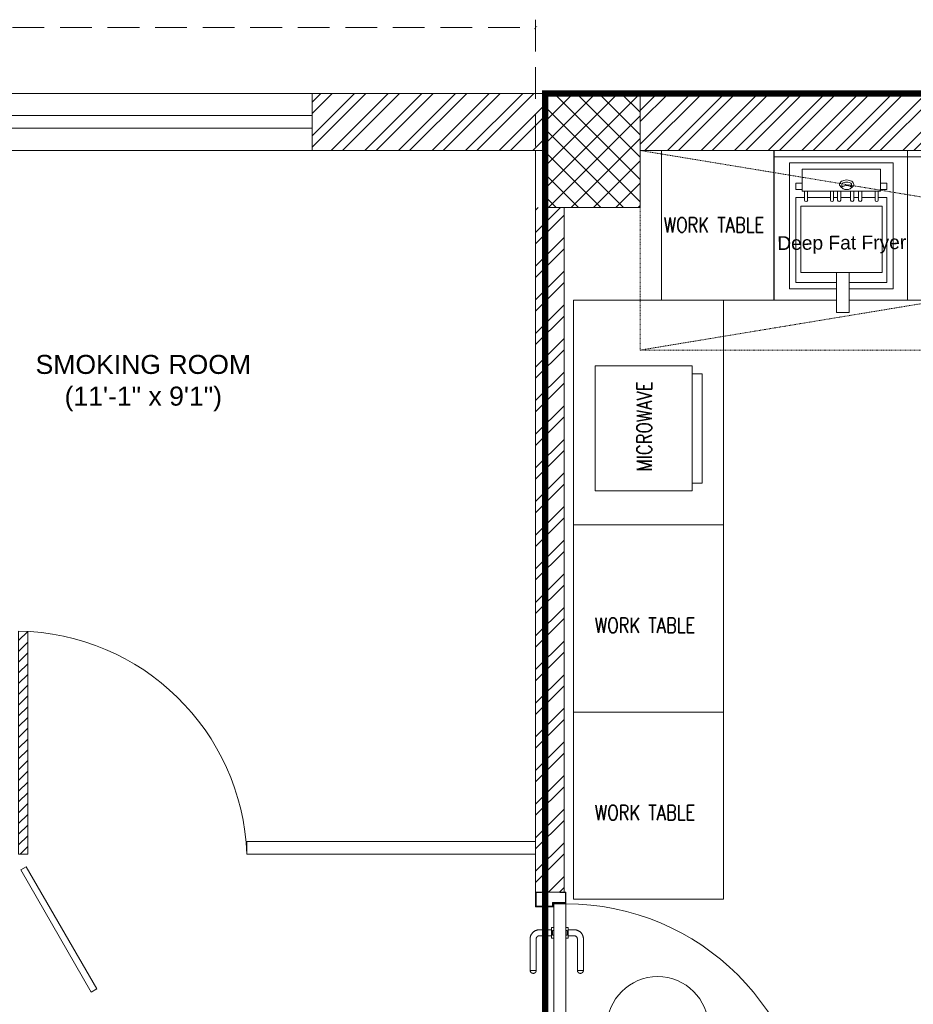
# Model space of a CAD drawing. Header units: inches. Extents: x 105152 to 158499, y 12149 to 30915.
# Tile 49 of 256: x 123697 to 123837, y 21459 to 21614. Entities that reach past the tile are written whole.
import ezdxf

# ---------------------------------------------------------------- set-up
doc = ezdxf.new("R2010")
doc.units = ezdxf.units.IN
doc.header["$MEASUREMENT"] = 0
doc.header["$PDMODE"] = 34
doc.linetypes.add('HIDDEN', pattern=[0.375, 0.25, -0.125])
for name, color, linetype, lineweight in [('AR - PLAN', 251, 'Continuous', 5), ('DRAINAGE ', 7, 'Continuous', 9), ('EQUIP DIM', 5, 'Continuous', 0), ('EQUIPMENT', 7, 'Continuous', 25), ('FLOOR RAISE', 4, 'Continuous', 5), ('K-Equipment', 41, 'Continuous', 0), ('KIT TEXT.', 5, 'Continuous', 5), ('PD_BRICK WALL_115', 134, 'Continuous', 30), ('PD_COLUMN', 2, 'Continuous', 60), ('PD_DOOR', 42, 'Continuous', 25), ('PD_FURNITURE_LOOSE', 20, 'Continuous', 18), ('PD_HATCH', 45, 'Continuous', 9), ('PD_WINDOW', 140, 'Continuous', 25)]:
    doc.layers.add(name, color=color, linetype=linetype, lineweight=lineweight)
for name, color, linetype in [('KIT EQUIPMENT', 7, 'Continuous'), ('PD_025_TEXT', 61, 'Continuous'), ('PD_DIMENSION', 101, 'Continuous')]:
    doc.layers.add(name, color=color, linetype=linetype)
doc.styles.add('ISO', font='isocp.shx', dxfattribs={"height": 250})
doc.styles.get("Standard").update_dxf_attribs({"font": 'arial.ttf', "height": 6})
doc.styles.add('style1', font='arial.ttf', dxfattribs={"height": 500})
doc.dimstyles.new('ISO-10', dxfattribs={"dimtxt": 6, "dimasz": 0.5, "dimexe": 1.25, "dimexo": 0.625, "dimtad": 1, "dimtoh": 1, "dimdec": 1, "dimlunit": 4, "dimtxsty": 'Standard', "dimblk": 'ARCHTICK', "dimcen": 2.5, "dimclrt": 3, "dimadec": 0, "dimazin": 0, "dimtfac": 1, "dimtdec": 1, "dimtmove": 1, "dimatfit": 3, "dimfxl": 1, "dimarcsym": 0})

# ---------------------------------------------------------------- blocks, each defined once
blk = doc.blocks.new('door 1')
at = {"layer": 'PD_DOOR', "color": 251, "lineweight": 5}
for p, q in [((159755.9, 15337.6), (159695.9, 15337.6)), ((159695.9, 15337.6), (159695.9, 15312.6)), ((159695.9, 15312.6), (159695.9, 15337.6)), ((159695.9, 15337.6), (159755.9, 15337.6)), ((159695.9, 15212.6), (159695.9, 15337.6)), ((159755.9, 15265.6), (159755.9, 15337.6)), ((159755.9, 15337.6), (159755.9, 15265.6)), ((160472.9, 15356.5), (160472.9, 15360.1)), ((160472.9, 15360.1), (160472.9, 15356.5)), ((160602.9, 15360.1), (160472.9, 15360.1)), ((160472.9, 15360.1), (160472.9, 15359.7)), ((160472.9, 15335.1), (160472.9, 15360.1)), ((160472.9, 15359.7), (160472.9, 15335.6)), ((160472.9, 15335.1), (160472.9, 15338.8)), ((160472.9, 15338.8), (160472.9, 15335.1)), ((160795.9, 15337.6), (160735.9, 15337.6)), ((160735.9, 15337.6), (160735.9, 15265.6)), ((160735.9, 15265.6), (160735.9, 15337.6)), ((160735.9, 15337.6), (160795.9, 15337.6)), ((160795.9, 15312.6), (160795.9, 15337.6)), ((160795.9, 15337.6), (160795.9, 15312.6)), ((160795.9, 15337.6), (160795.9, 15212.6)), ((159695.9, 15312.6), (159697.9, 15312.6)), ((159697.9, 15312.6), (159695.9, 15312.6)), ((159697.9, 15312.6), (159697.9, 15335.6)), ((159697.9, 15335.6), (159753.9, 15335.6)), ((159753.9, 15335.6), (159697.9, 15335.6)), ((159697.9, 15335.6), (159697.9, 15312.6)), ((159753.9, 15335.6), (159753.9, 15267.6)), ((159753.9, 15267.6), (159753.9, 15335.6)), ((160472.9, 15335.6), (160472.9, 15335.1)), ((160472.9, 15335.1), (160602.9, 15335.1)), ((160615.4, 15322.6), (160615.4, 15272.6)), ((160640.4, 15272.6), (160640.4, 15322.6)), ((160737.9, 15267.6), (160737.9, 15335.6)), ((160737.9, 15335.6), (160793.9, 15335.6)), ((160793.9, 15335.6), (160737.9, 15335.6)), ((160737.9, 15335.6), (160737.9, 15267.6)), ((160793.9, 15335.6), (160793.9, 15312.6)), ((160793.9, 15312.6), (160793.9, 15335.6)), ((160793.9, 15312.6), (160795.9, 15312.6)), ((160795.9, 15312.6), (160793.9, 15312.6)), ((159753.9, 15267.6), (159738.9, 15267.6)), ((159738.9, 15267.6), (159738.9, 15214.6)), ((159738.9, 15214.6), (159738.9, 15267.6)), ((159738.9, 15267.6), (159753.9, 15267.6)), ((159740.9, 15212.6), (159740.9, 15265.6)), ((159740.9, 15265.6), (159755.9, 15265.6)), ((159755.9, 15265.6), (159740.9, 15265.6)), ((159740.9, 15265.6), (159740.9, 15212.6)), ((160747.9, 15262.6), (159743.9, 15262.6)), ((159743.9, 15262.6), (159743.9, 15212.6)), ((160747.9, 15262.6), (159743.9, 15262.6)), ((159743.9, 15262.6), (159743.9, 15212.6)), ((160605.4, 15272.6), (160605.4, 15262.6)), ((160622.1, 15272.6), (160605.4, 15272.6)), ((160605.4, 15272.6), (160622.1, 15272.6)), ((160650.4, 15262.6), (160605.4, 15262.6)), ((160605.4, 15262.6), (160650.4, 15262.6)), ((160640.4, 15272.6), (160615.4, 15272.6)), ((160615.4, 15272.6), (160621.7, 15272.6)), ((160617.9, 15267.6), (160617.9, 15262.6)), ((160637.9, 15267.6), (160617.9, 15267.6)), ((160617.9, 15267.6), (160637.9, 15267.6)), ((160637.9, 15262.6), (160617.9, 15262.6)), ((160617.9, 15262.6), (160637.9, 15262.6)), ((160621.7, 15272.6), (160624.7, 15272.6)), ((160624.7, 15272.6), (160627.9, 15272.6)), ((160627.9, 15272.6), (160631.2, 15272.6)), ((160627.9, 15272.6), (160650.4, 15272.6)), ((160631.2, 15272.6), (160634.2, 15272.6)), ((160650.4, 15272.6), (160633.8, 15272.6)), ((160634.2, 15272.6), (160640.4, 15272.6)), ((160637.9, 15262.6), (160637.9, 15267.6)), ((160650.4, 15262.6), (160650.4, 15272.6)), ((160735.9, 15265.6), (160750.9, 15265.6)), ((160750.9, 15265.6), (160735.9, 15265.6)), ((160752.9, 15267.6), (160737.9, 15267.6)), ((160737.9, 15267.6), (160752.9, 15267.6)), ((160747.9, 15212.6), (160747.9, 15262.6)), ((160747.9, 15262.6), (160747.9, 15212.6)), ((160750.9, 15265.6), (160750.9, 15212.6)), ((160750.9, 15212.6), (160750.9, 15265.6)), ((160752.9, 15214.6), (160752.9, 15267.6)), ((160752.9, 15267.6), (160752.9, 15214.6)), ((159697.9, 15237.6), (159695.9, 15237.6)), ((159695.9, 15237.6), (159695.9, 15212.6)), ((159695.9, 15212.6), (159695.9, 15237.6)), ((159695.9, 15237.6), (159697.9, 15237.6)), ((159697.9, 15214.6), (159697.9, 15237.6)), ((159697.9, 15237.6), (159697.9, 15214.6)), ((159738.9, 15214.6), (159697.9, 15214.6)), ((159697.9, 15214.6), (159738.9, 15214.6)), ((160793.9, 15214.6), (160752.9, 15214.6)), ((160752.9, 15214.6), (160793.9, 15214.6)), ((160795.9, 15237.6), (160793.9, 15237.6)), ((160793.9, 15237.6), (160793.9, 15214.6)), ((160793.9, 15214.6), (160793.9, 15237.6)), ((160793.9, 15237.6), (160795.9, 15237.6)), ((160795.9, 15212.6), (160795.9, 15237.6)), ((160795.9, 15237.6), (160795.9, 15212.6)), ((159695.9, 15212.6), (159740.9, 15212.6)), ((159740.9, 15212.6), (159695.9, 15212.6)), ((159695.9, 15212.6), (159743.9, 15212.6)), ((159743.9, 15212.6), (159695.9, 15212.6)), ((159793.9, 15212.6), (159743.9, 15212.6)), ((159743.9, 15212.6), (159743.9, 14208.6)), ((159743.9, 15212.6), (160747.9, 15212.6)), ((159743.9, 15212.6), (159793.9, 15212.6)), ((159743.9, 15212.6), (159793.9, 15212.6)), ((159793.9, 15212.6), (159743.9, 15212.6)), ((159793.9, 14208.6), (159793.9, 15212.6)), ((159793.9, 15212.6), (160747.9, 15212.6)), ((159793.9, 15212.6), (160747.9, 15212.6)), ((160747.9, 15212.6), (159793.9, 15212.6)), ((160605.4, 15212.6), (160605.4, 15202.6)), ((160605.4, 15212.6), (160650.4, 15212.6)), ((160639.2, 15212.6), (160605.4, 15212.6)), ((160605.4, 15202.6), (160650.4, 15202.6)), ((160650.4, 15202.6), (160605.4, 15202.6)), ((160615.4, 15202.6), (160615.4, 15177.6)), ((160615.4, 15202.6), (160640.4, 15202.6)), ((160640.4, 15202.6), (160615.4, 15202.6)), ((160617.9, 15212.6), (160617.9, 15207.6)), ((160617.9, 15212.6), (160637.9, 15212.6)), ((160618.3, 15212.6), (160617.9, 15212.6)), ((160617.9, 15207.6), (160637.9, 15207.6)), ((160637.9, 15207.6), (160617.9, 15207.6)), ((160637.9, 15212.6), (160618.3, 15212.6)), ((160637.9, 15207.6), (160637.9, 15212.6)), ((160650.4, 15212.6), (160639.2, 15212.6)), ((160640.4, 15177.6), (160640.4, 15202.6)), ((160650.4, 15202.6), (160650.4, 15212.6)), ((160747.9, 15212.6), (160795.9, 15212.6)), ((160795.9, 15212.6), (160747.9, 15212.6)), ((160750.9, 15212.6), (160795.9, 15212.6)), ((160795.9, 15212.6), (160750.9, 15212.6)), ((160472.9, 15165.1), (160472.9, 15161.5)), ((160472.9, 15161.5), (160472.9, 15165.1)), ((160602.9, 15165.1), (160472.9, 15165.1)), ((160472.9, 15165.1), (160472.9, 15164.7)), ((160472.9, 15140.1), (160472.9, 15165.1)), ((160472.9, 15164.7), (160472.9, 15140.6)), ((160472.9, 15143.8), (160472.9, 15140.1)), ((160472.9, 15140.1), (160472.9, 15143.8)), ((160472.9, 15140.6), (160472.9, 15140.1)), ((160472.9, 15140.1), (160602.9, 15140.1)), ((159743.9, 14208.6), (159793.9, 14208.6))]:
    blk.add_line(p, q, dxfattribs=at)
at = {"layer": 'PD_DOOR', "color": 251, "lineweight": 5, "flags": 128}
for points in [[(160460.4, 15347.6), (160460.5, 15348.1), (160460.5, 15348.6), (160460.5, 15349.1), (160460.6, 15349.6), (160460.7, 15350.1), (160460.8, 15350.6), (160460.9, 15351.1), (160461.1, 15351.6), (160461.2, 15352), (160461.4, 15352.5), (160461.6, 15353), (160461.9, 15353.4), (160462.1, 15353.9), (160462.4, 15354.3), (160462.6, 15354.7), (160462.9, 15355.1), (160463.2, 15355.5), (160463.5, 15355.9), (160463.9, 15356.3), (160464.2, 15356.6), (160464.6, 15357), (160465, 15357.3), (160465.4, 15357.6), (160465.8, 15357.9), (160466.2, 15358.2), (160466.6, 15358.4), (160467, 15358.7), (160467.5, 15358.9), (160467.9, 15359.1), (160468.4, 15359.3), (160468.9, 15359.5), (160469.4, 15359.6), (160469.8, 15359.8), (160470.3, 15359.9), (160470.8, 15360), (160471.3, 15360), (160471.8, 15360.1), (160472.3, 15360.1), (160472.8, 15360.1), (160472.9, 15360.1)], [(160472.9, 15335.1), (160472.4, 15335.2), (160471.9, 15335.2), (160471.4, 15335.2), (160470.9, 15335.3), (160470.5, 15335.4), (160470, 15335.5), (160469.5, 15335.6), (160469, 15335.8), (160468.5, 15335.9), (160468.1, 15336.1), (160467.6, 15336.3), (160467.2, 15336.6), (160466.7, 15336.8), (160466.3, 15337.1), (160465.9, 15337.3), (160465.5, 15337.6), (160465.1, 15337.9), (160464.7, 15338.2), (160464.3, 15338.6), (160464, 15338.9), (160463.6, 15339.3), (160463.3, 15339.7), (160463, 15340.1), (160462.7, 15340.5), (160462.4, 15340.9), (160462.2, 15341.3), (160461.9, 15341.8), (160461.7, 15342.2), (160461.5, 15342.7), (160461.3, 15343.1), (160461.1, 15343.6), (160461, 15344.1), (160460.8, 15344.5), (160460.7, 15345), (160460.6, 15345.5), (160460.5, 15346), (160460.5, 15346.5), (160460.5, 15347), (160460.4, 15347.5), (160460.4, 15347.6)], [(160640.4, 15322.6), (160640.4, 15324.1), (160640.3, 15325.6), (160640.2, 15327.1), (160640, 15328.6), (160639.7, 15330.1), (160639.4, 15331.6), (160639, 15333), (160638.5, 15334.4), (160638, 15335.9), (160637.5, 15337.2), (160636.9, 15338.6), (160636.2, 15340), (160635.5, 15341.3), (160634.7, 15342.6), (160633.9, 15343.8), (160633, 15345), (160632.1, 15346.2), (160631.1, 15347.4), (160630.1, 15348.5), (160629.1, 15349.5), (160628, 15350.6), (160626.8, 15351.5), (160625.7, 15352.5), (160624.4, 15353.4), (160623.2, 15354.2), (160621.9, 15355), (160620.6, 15355.7), (160619.3, 15356.4), (160617.9, 15357), (160616.5, 15357.6), (160615.1, 15358.1), (160613.7, 15358.6), (160612.2, 15359), (160610.8, 15359.3), (160609.3, 15359.6), (160607.8, 15359.8), (160606.3, 15360), (160604.8, 15360.1), (160603.3, 15360.1), (160602.9, 15360.1)], [(160602.9, 15335.1), (160603.4, 15335.1), (160603.9, 15335.1), (160604.4, 15335.1), (160604.9, 15335), (160605.4, 15334.9), (160605.9, 15334.8), (160606.4, 15334.7), (160606.9, 15334.5), (160607.3, 15334.3), (160607.8, 15334.2), (160608.3, 15334), (160608.7, 15333.7), (160609.2, 15333.5), (160609.6, 15333.2), (160610, 15333), (160610.4, 15332.7), (160610.8, 15332.4), (160611.2, 15332), (160611.6, 15331.7), (160611.9, 15331.4), (160612.2, 15331), (160612.6, 15330.6), (160612.9, 15330.2), (160613.2, 15329.8), (160613.5, 15329.4), (160613.7, 15329), (160614, 15328.5), (160614.2, 15328.1), (160614.4, 15327.6), (160614.6, 15327.2), (160614.8, 15326.7), (160614.9, 15326.2), (160615.1, 15325.7), (160615.2, 15325.3), (160615.3, 15324.8), (160615.3, 15324.3), (160615.4, 15323.8), (160615.4, 15323.3), (160615.4, 15322.8), (160615.4, 15322.6)], [(160602.9, 15140.1), (160604.4, 15140.2), (160605.9, 15140.3), (160607.4, 15140.4), (160608.9, 15140.6), (160610.4, 15140.9), (160611.9, 15141.2), (160613.3, 15141.6), (160614.7, 15142), (160616.2, 15142.5), (160617.5, 15143.1), (160618.9, 15143.7), (160620.3, 15144.4), (160621.6, 15145.1), (160622.9, 15145.9), (160624.1, 15146.7), (160625.3, 15147.6), (160626.5, 15148.5), (160627.7, 15149.5), (160628.8, 15150.5), (160629.8, 15151.5), (160630.9, 15152.6), (160631.8, 15153.8), (160632.8, 15154.9), (160633.7, 15156.1), (160634.5, 15157.4), (160635.3, 15158.7), (160636, 15160), (160636.7, 15161.3), (160637.3, 15162.7), (160637.9, 15164.1), (160638.4, 15165.5), (160638.9, 15166.9), (160639.3, 15168.3), (160639.6, 15169.8), (160639.9, 15171.3), (160640.1, 15172.8), (160640.3, 15174.2), (160640.4, 15175.7), (160640.4, 15177.2), (160640.4, 15177.6)], [(160615.4, 15177.6), (160615.4, 15177.1), (160615.4, 15176.6), (160615.4, 15176.1), (160615.3, 15175.7), (160615.2, 15175.2), (160615.1, 15174.7), (160615, 15174.2), (160614.8, 15173.7), (160614.6, 15173.2), (160614.5, 15172.8), (160614.3, 15172.3), (160614, 15171.9), (160613.8, 15171.4), (160613.5, 15171), (160613.3, 15170.6), (160613, 15170.2), (160612.7, 15169.8), (160612.3, 15169.4), (160612, 15169), (160611.7, 15168.7), (160611.3, 15168.3), (160610.9, 15168), (160610.5, 15167.7), (160610.1, 15167.4), (160609.7, 15167.1), (160609.3, 15166.9), (160608.8, 15166.6), (160608.4, 15166.4), (160607.9, 15166.2), (160607.5, 15166), (160607, 15165.8), (160606.5, 15165.7), (160606, 15165.5), (160605.6, 15165.4), (160605.1, 15165.3), (160604.6, 15165.3), (160604.1, 15165.2), (160603.6, 15165.2), (160603.1, 15165.1), (160602.9, 15165.1)], [(160460.4, 15152.6), (160460.5, 15153.1), (160460.5, 15153.6), (160460.5, 15154.1), (160460.6, 15154.6), (160460.7, 15155.1), (160460.8, 15155.6), (160460.9, 15156.1), (160461.1, 15156.6), (160461.2, 15157), (160461.4, 15157.5), (160461.6, 15158), (160461.9, 15158.4), (160462.1, 15158.9), (160462.4, 15159.3), (160462.6, 15159.7), (160462.9, 15160.1), (160463.2, 15160.5), (160463.5, 15160.9), (160463.9, 15161.3), (160464.2, 15161.6), (160464.6, 15162), (160465, 15162.3), (160465.4, 15162.6), (160465.8, 15162.9), (160466.2, 15163.2), (160466.6, 15163.4), (160467, 15163.7), (160467.5, 15163.9), (160467.9, 15164.1), (160468.4, 15164.3), (160468.9, 15164.5), (160469.4, 15164.6), (160469.8, 15164.8), (160470.3, 15164.9), (160470.8, 15165), (160471.3, 15165), (160471.8, 15165.1), (160472.3, 15165.1), (160472.8, 15165.1), (160472.9, 15165.1)], [(160472.9, 15140.1), (160472.4, 15140.2), (160471.9, 15140.2), (160471.4, 15140.2), (160470.9, 15140.3), (160470.5, 15140.4), (160470, 15140.5), (160469.5, 15140.6), (160469, 15140.8), (160468.5, 15140.9), (160468.1, 15141.1), (160467.6, 15141.3), (160467.2, 15141.6), (160466.7, 15141.8), (160466.3, 15142.1), (160465.9, 15142.3), (160465.5, 15142.6), (160465.1, 15142.9), (160464.7, 15143.2), (160464.3, 15143.6), (160464, 15143.9), (160463.6, 15144.3), (160463.3, 15144.7), (160463, 15145.1), (160462.7, 15145.5), (160462.4, 15145.9), (160462.2, 15146.3), (160461.9, 15146.8), (160461.7, 15147.2), (160461.5, 15147.7), (160461.3, 15148.1), (160461.1, 15148.6), (160461, 15149.1), (160460.8, 15149.5), (160460.7, 15150), (160460.6, 15150.5), (160460.5, 15151), (160460.5, 15151.5), (160460.5, 15152), (160460.4, 15152.5), (160460.4, 15152.6)]]:
    blk.add_lwpolyline(points, dxfattribs=at)
at = {"layer": 'PD_DOOR', "color": 251, "lineweight": 5}
blk.add_arc((159743.9, 15212.6), 1004, 270, 0, dxfattribs=at)
blk = doc.blocks.new('DOOR1')
at = {"color": 251, "xscale": 0.03818181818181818, "yscale": 0.03818181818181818, "zscale": 0.03818181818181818, "rotation": 90}
blk.add_blockref('door 1', (-2370.94, -8406.75), dxfattribs=at)
blk = doc.blocks.new('glassdoor65')
at = {"lineweight": 5, "ltscale": 25}
h = blk.add_hatch(dxfattribs=at)
h.set_pattern_fill('ANSI31', color=251, scale=9.6, angle=180, style=0)
h.set_pattern_definition([(225, (-60563.519, -11827.7423), (0.848528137, -0.848528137), [])])
edge = h.paths.add_edge_path()
edge.add_arc((0, 0), 35.19, 87.6548, 90, ccw=False)
edge.add_line((1.44, 35.16), (1.44, 0))
edge.add_line((1.44, 0), (0, 0))
edge.add_line((0, 0), (0, 35.19))
at = {"color": 251, "lineweight": 5, "ltscale": 25}
for p, q in [((0, 0), (0, 35.19)), ((1.44, 0), (1.44, 35.16)), ((0, 0), (1.44, 0))]:
    blk.add_line(p, q, dxfattribs=at)
blk.add_arc((-0.59, -1.42), 36.62, 2.2238, 89.0791, dxfattribs=at)
blk = doc.blocks.new('SFEGRGG')
at = {"layer": 'K-Equipment', "color": 251, "lineweight": 5, "ltscale": 18}
for p, q in [((1785673.6, 620186.4), (1785673.6, 619586.4)), ((1786208.3, 620186.4), (1785673.6, 620186.4)), ((1786208.3, 620186.4), (1786208.3, 619586.4)), ((1786208.3, 619600.4, 3.7), (1786208.3, 620184.1, -0.7)), ((1785673.6, 620161.4), (1786208.3, 620161.4)), ((1785735.8, 620137.2), (1785735.8, 619631.6)), ((1786151.4, 620137.2), (1785735.8, 620137.2)), ((1786151.4, 619631.6), (1786151.4, 620137.2)), ((1786100.6, 620111.8), (1785786.6, 620111.8)), ((1785786.6, 620023.1), (1785786.6, 620111.8)), ((1786100.6, 620023.1), (1786100.6, 620111.8)), ((1785735.8, 620023.1), (1785735.8, 619631.6)), ((1785786.6, 620055.5), (1785761.2, 620055.5)), ((1785761.2, 620030.1), (1785761.2, 620055.5)), ((1785786.6, 620030.1), (1785761.2, 620030.1)), ((1786100.6, 620023.1), (1785786.6, 620023.1)), ((1785795.8, 620023.1), (1785795.8, 619987.7)), ((1785808.5, 620023.1), (1785808.5, 619987.7)), ((1785899.8, 620023.1), (1785899.8, 619987.7)), ((1785912.5, 620023.1), (1785912.5, 619987.7)), ((1785928.5, 620023.1), (1785928.5, 619987.7)), ((1785941.2, 620023.1), (1785941.2, 619987.7)), ((1785945.8, 620053.5), (1785945.8, 620037.8)), ((1785980.5, 620023.1), (1785980.5, 619987.7)), ((1785983.7, 620053.5), (1785983.7, 620037.9)), ((1785993.2, 620023.1), (1785993.2, 619987.7)), ((1786012.3, 620023.1), (1786012.3, 619987.7)), ((1786025, 620023.1), (1786025, 619987.7)), ((1786078.6, 620023.1), (1786078.6, 619987.7)), ((1786091.3, 620023.1), (1786091.3, 619987.7)), ((1786100.6, 620055.5), (1786126, 620055.5)), ((1786100.6, 620030.1), (1786126, 620030.1)), ((1786126, 620030.1), (1786126, 620055.5)), ((1785761.2, 619997.7), (1785761.2, 619657)), ((1785795.8, 619997.7), (1785761.2, 619997.7)), ((1785808.5, 619997.7), (1785899.8, 619997.7)), ((1785841.2, 619997.7), (1785808.5, 619997.7)), ((1785928.5, 619997.7), (1785912.5, 619997.7)), ((1785980.5, 619997.7), (1785941.2, 619997.7)), ((1786012.3, 619997.7), (1785993.2, 619997.7)), ((1786078.6, 619997.7), (1786025, 619997.7)), ((1786078.6, 619997.7), (1786049.8, 619997.7)), ((1786126, 619997.7), (1786091.3, 619997.7)), ((1786126, 619657), (1786126, 619997.7)), ((1785780.8, 619962.9), (1785780.8, 619697.3)), ((1786106.4, 619962.9), (1785780.8, 619962.9)), ((1786106.4, 619697.3), (1786106.4, 619962.9)), ((1785780.8, 619697.3), (1786106.4, 619697.3)), ((1785923.7, 619697.3), (1785923.7, 619537.2)), ((1785974.7, 619697.3), (1785974.7, 619537.2)), ((1785923.7, 619631.6), (1785735.8, 619631.6)), ((1785923.7, 619657), (1785761.2, 619657)), ((1786126, 619657), (1785974.7, 619657)), ((1786151.4, 619631.6), (1785974.7, 619631.6)), ((1785923.7, 619586.4), (1785673.6, 619586.4)), ((1786208.3, 619586.4), (1785974.7, 619586.4)), ((1785974.7, 619537.2), (1785923.7, 619537.2))]:
    blk.add_line(p, q, dxfattribs=at)
blk.add_lwpolyline([(1785983.7, 620053.5, 0.030969), (1785981.9, 620054.8, 0.076046), (1785974.4, 620058, 0.062923), (1785964.8, 620059.2, 0.062923)], format="xyb", dxfattribs=at)
blk.add_lwpolyline([(1785964.8, 620046, 0.043875), (1785957, 620045.3, 0.057279), (1785951.3, 620043.6, 0.099652), (1785946.6, 620040.4), (1785945.8, 620037.9, 0.194717), (1785946.9, 620035.2, 0.099652), (1785951.3, 620032.1, 0.057279), (1785957, 620030.5, 0.043875), (1785964.8, 620029.8, 0.043875), (1785972.5, 620030.5, 0.057279), (1785978.2, 620032.1, 0.099652), (1785982.6, 620035.2, 0.194717), (1785983.7, 620037.9, 0.194717), (1785982.6, 620040.5, 0.099652), (1785978.2, 620043.6, 0.057279), (1785972.5, 620045.3, 0.043875)], format="xyb", close=True, dxfattribs=at)
for centre, radius, start, end in [((1785955.7, 620044.9), 21.2, 121.6815, 146.1323), ((1785961.2, 620036), 31.7, 104.3399, 121.6815), ((1785961.7, 620032.1), 26.7, 104.402, 121.7971), ((1785964.8, 620021.9), 46.2, 90, 104.3399), ((1785964.8, 620020.3), 38.9, 90, 104.402), ((1785964.8, 620021.9), 46.2, 75.6601, 90), ((1785968.3, 620036), 31.7, 58.3185, 75.6601), ((1785973.8, 620044.9), 21.2, 33.8677, 58.3185), ((1785947.4, 620050.5), 11.2, 146.1323, 180), ((1785947.4, 620050.5), 11.2, 180, 213.8677), ((1785955.7, 620056), 21.2, 213.8677, 238.3185), ((1785961.2, 620064.9), 31.7, 238.3185, 241.1049), ((1785957.7, 620038.5), 19.1, 121.7971, 128.4438), ((1785968.3, 620064.9), 31.7, 298.8951, 301.6815), ((1785973.1, 620057.2), 22.6, 301.6815, 326.1323), ((1785982.1, 620050.5), 11.2, 360, 33.8677), ((1785984.4, 620049.6), 8.99, 326.1323, 5.3453), ((1785802.2, 619987.7), 6.35, 180, 360), ((1785906.2, 619987.7), 6.35, 180, 360), ((1785934.9, 619987.7), 6.35, 180, 360), ((1785986.9, 619987.7), 6.35, 180, 360), ((1786018.7, 619987.7), 6.35, 180, 360), ((1786085, 619987.7), 6.35, 180, 360)]:
    blk.add_arc(centre, radius, start, end, dxfattribs=at)
blk = doc.blocks.new('A$C6E471120')
at = {"layer": 'KIT EQUIPMENT', "color": 251, "linetype": 'HIDDEN', "lineweight": 5, "ltscale": 0.025}
for p, q in [((0, -800), (-4838.7, 0)), ((-4838.7, -800), (0, 0))]:
    blk.add_line(p, q, dxfattribs=at)
blk.add_lwpolyline([(0, -800), (-4838.7, -800), (-4838.7, 0), (0, 0)], close=True, dxfattribs=at)
at = {"layer": 'KIT EQUIPMENT', "color": 251, "lineweight": 5}
for points in [[(-4302.6, -600), (-4302.6, 0), (-4753.7, 0), (-4753.7, -600)], [(-4505.4, -1499.8), (-5105.4, -1499.8), (-5105.4, -600), (-4505.4, -600)], [(-5019, -1363.5), (-4631.1, -1363.5), (-4631.1, -863.5), (-5019, -863.5)], [(-4631.1, -894.4), (-4591, -894.4), (-4591, -1332.6), (-4631.1, -1332.6)], [(-4505.4, -2250.1), (-4505.4, -1499.8), (-5105.4, -1499.8), (-5105.4, -2250.1)], [(-4505.4, -3000.4), (-4505.4, -2250.1), (-5105.4, -2250.1), (-5105.5, -3000.4)]]:
    blk.add_lwpolyline(points, close=True, dxfattribs=at)
at = {"layer": 'EQUIPMENT', "color": 251}
for p in [(-1789976.3, -620186.4), (-1789441.7, -620186.4)]:
    blk.add_blockref('SFEGRGG', p, dxfattribs=at)
at = {"layer": 'EQUIP DIM', "color": 251, "insert": (-3751, -339.6, 23.4), "char_height": 45, "width": 582.323, "attachment_point": 3, "rotation": 0.4333}
blk.add_mtext('\\pxqc;{\\H1.22222x;\\C256; Deep Fat Fryer }', dxfattribs=at)
at = {"layer": 'KIT TEXT.', "color": 251, "char_height": 60.175, "width": 1050.284, "attachment_point": 7, "style": 'ISO'}
for insert in [(-5067.8, -328.1, 488.6), (-5344.1, -1932.6, 488.6), (-5344.1, -2682.9, 488.6)]:
    blk.add_mtext('\\pxqc;{\\Fromans|c0;\\W0.8;WORK TABLE}', dxfattribs=dict(at, insert=insert))
at = {"layer": 'KIT TEXT.', "color": 251, "insert": (-4792.7, -1418.7, 488.6), "char_height": 60.175, "width": 625.295, "attachment_point": 7, "rotation": 90, "style": 'ISO'}
blk.add_mtext('\\pxqc;{\\Fromans|c0;\\W0.8;MICROWAVE}', dxfattribs=at)
blk = doc.blocks.new('_ArchTick')
at = {"color": 0, "linetype": 'ByBlock', "const_width": 0.15}
blk.add_lwpolyline([(-0.5, -0.5), (0.5, 0.5)], dxfattribs=at)
blk = doc.blocks.new('*D643')
at = {"layer": 'Defpoints', "color": 0}
for p in [(-747, 10.38), (-1107, -9), (-747, -9)]:
    blk.add_point(p, dxfattribs=at)
at = {"layer": 'PD_DIMENSION', "color": 0, "linetype": 'HIDDEN', "lineweight": -2, "ltscale": 20}
for p, q in [((-1107, -8.37), (-1107, 11.63)), ((-747, -8.37), (-747, 11.63)), ((-1107, 10.38), (-747, 10.38))]:
    blk.add_line(p, q, dxfattribs=at)
at = {"layer": 'PD_DIMENSION', "color": 0, "lineweight": -2, "xscale": 0.5, "yscale": 0.5, "zscale": 0.5, "rotation": 180}
blk.add_blockref('_ArchTick', (-1107, 10.38), dxfattribs=at)
at = {"layer": 'PD_DIMENSION', "color": 0, "lineweight": -2, "xscale": 0.5, "yscale": 0.5, "zscale": 0.5}
blk.add_blockref('_ArchTick', (-747, 10.38), dxfattribs=at)
at = {"layer": 'PD_DIMENSION', "color": 3, "lineweight": 5, "insert": (-927, 14.07), "char_height": 6, "attachment_point": 5}
blk.add_mtext("30'", dxfattribs=at)
blk = doc.blocks.new('DRAINAGE')
at = {"layer": 'FLOOR RAISE', "const_width": 1}
blk.add_lwpolyline([(279.77, 645.09), (1025.27, 645.09), (1025.27, 488.59), (1007.27, 488.59), (1007.27, 485.59), (731.27, 485.59), (731.27, 383.59), (642.77, 383.59), (494.27, 383.59), (494.27, 317.09), (278.27, 317.09), (278.27, 335.09), (279.77, 335.09), (279.77, 645.09)], dxfattribs=at)
blk = doc.blocks.new('FIRST FLOOR PLAN 0')
at = {"layer": 'PD_HATCH', "lineweight": 5}
h = blk.add_hatch(dxfattribs=at)
h.set_pattern_fill('ANSI32', color=251, scale=10)
h.set_pattern_definition([(45, (-1110.15, -834.2493), (-2.65165, 2.65165), []), (45, (-1108.3824, -834.2493), (-2.65165, 2.65165), [])])
h.paths.add_polyline_path([(-1107, -791.5), (-1116, -791.5), (-1116, -873), (-1107, -873)])
h.paths.add_polyline_path([(-745.5, -939), (-915, -939), (-915, -948), (-745.5, -948)])
h.paths.add_polyline_path([(-561, -939), (-730.5, -939), (-730.5, -948), (-561, -948)])
h.paths.add_polyline_path([(-1107, -75), (-1116, -75), (-1116, -156.5), (-1107, -156.5)])
h.paths.add_polyline_path([(-1107, -171.5), (-1116, -171.5), (-1116, -311.5), (-1107, -311.5)])
h.paths.add_polyline_path([(-1107, -326.5), (-1116, -326.5), (-1116, -466.5), (-1107, -466.5)])
h.paths.add_polyline_path([(-1107, -481.5), (-1116, -481.5), (-1116, -621.5), (-1107, -621.5)])
h.paths.add_polyline_path([(-1107, -636.5), (-1116, -636.5), (-1116, -776.5), (-1107, -776.5)])
h.paths.add_polyline_path([(-15, 0), (-181.5, 0), (-181.5, -9), (-15, -9)])
h.paths.add_polyline_path([(-196.5, 0), (-361.5, 0), (-361.5, -9), (-196.5, -9)])
h.paths.add_polyline_path([(-376.5, 0), (-546, 0), (-546, -9), (-376.5, -9)])
h.paths.add_polyline_path([(-561, 0), (-730.5, 0), (-730.5, -9), (-561, -9)])
h.paths.add_polyline_path([(-930, 0), (-1041, 0), (-1041, -9), (-930, -9)])
h.paths.add_polyline_path([(-1056, 0), (-1116, 0), (-1116, -60), (-1107, -60), (-1107, -9), (-1056, -9)])
h.paths.add_polyline_path([(-1107, -888), (-1116, -888), (-1116, -948), (-1056, -948), (-1056, -939), (-1107, -939)])
h.paths.add_polyline_path([(-930, -939), (-1041, -939), (-1041, -948), (-930, -948)])
h.paths.add_polyline_path([(-521.25, -939), (-546, -939), (-546, -948), (-521.25, -948)])
h.paths.add_polyline_path([(-376.5, -939), (-401.25, -939), (-401.25, -948), (-376.5, -948)])
h.paths.add_polyline_path([(-339, -939), (-361.5, -939), (-361.5, -948), (-339, -948)])
h.paths.add_polyline_path([(-196.5, -939), (-219, -939), (-219, -948), (-196.5, -948)])
h.paths.add_polyline_path([(-159, -939), (-181.5, -939), (-181.5, -948), (-159, -948)])
h.paths.add_polyline_path([(-15, -939), (-39, -939), (-39, -948), (-15, -948)])
h.paths.add_polyline_path([(0, -930), (-9, -930)])
h.paths.add_polyline_path([(0, -791.5), (-9, -791.5), (-9, -930), (0, -930)])
h.paths.add_polyline_path([(0, -636.5), (-9, -636.5), (-9, -776.5), (0, -776.5)])
h.paths.add_polyline_path([(0, -326.5), (-9, -326.5), (-9, -621.5), (0, -621.5)])
h.paths.add_polyline_path([(0, -18), (-9, -18), (-9, -156.5), (0, -156.5)])
h.paths.add_polyline_path([(-18, -159.5), (-123, -159.5), (-123, -168.5), (-18, -168.5)])
h.paths.add_polyline_path([(-123, -171.5), (-132, -171.5), (-132, -249.5), (-123, -249.5)])
h.paths.add_polyline_path([(-132, -159.5), (-204, -159.5), (-204, -168.5), (-132, -168.5)])
h.paths.add_polyline_path([(-204, -171.5), (-213, -171.5), (-213, -249.5), (-204, -249.5)])
h.paths.add_polyline_path([(-213, -159.5), (-294, -159.5), (-294, -261.5), (-267, -261.5), (-267, -252.5), (-285, -252.5), (-285, -168.5), (-213, -168.5)])
h.paths.add_polyline_path([(-213, -252.5), (-231, -252.5), (-231, -261.5), (-213, -261.5)], flags=17)
h.paths.add_polyline_path([(-186, -252.5), (-204, -252.5), (-204, -261.5), (-186, -261.5)])
h.paths.add_polyline_path([(-132, -252.5), (-150, -252.5), (-150, -261.5), (-132, -261.5)])
h.paths.add_polyline_path([(-123, -261.5), (-132, -261.5), (-132, -324.5), (-123, -324.5)])
h.paths.add_polyline_path([(0, -310.5), (-9, -310.5), (-9, -311.5), (0, -311.5)])
h.paths.add_polyline_path([(0, -171.5), (-9, -171.5), (-9, -190.5), (0, -190.5)])
h.paths.add_polyline_path([(-878.25, -9), (-878.25, 0), (-915, 0), (-915, -9)])
h.paths.add_polyline_path([(-782.25, 0), (-782.25, -9), (-745.5, -9), (-745.5, 0)])
h = blk.add_hatch(dxfattribs=at)
h.set_pattern_fill('ANSI37', color=251, scale=20)
h.set_pattern_definition([(45, (144327.2833, 25769.4912), (-1.767766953, 1.767766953), []), (135, (144327.2833, 25769.4912), (-1.767766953, -1.767766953), [])])
h.paths.add_polyline_path([(-730.5, 0), (-745.5, 0), (-745.5, -18), (-730.5, -18)])
h = blk.add_hatch(dxfattribs=at)
h.set_pattern_fill('ANSI32', color=251, scale=10)
h.set_pattern_definition([(45, (26011.9692, 17879.387), (-2.65165043, 2.65165043), []), (45, (26013.737, 17879.387), (-2.65165043, 2.65165043), [])])
h.paths.add_polyline_path([(-742.5, -18), (-747, -18), (-747, -126), (-742.5, -126)])
at = {"layer": 'PD_BRICK WALL_115', "color": 251, "lineweight": 5}
for p, q in [((0, 0), (-782.25, 0)), ((-782.25, -9), (-782.25, 0)), ((-745.5, -9), (-782.25, -9)), ((-747, -9), (-747, -126)), ((-561, -9), (-730.5, -9)), ((-742.5, -18), (-742.5, -126)), ((-747, -126), (-742.5, -126))]:
    blk.add_line(p, q, dxfattribs=at)
at = {"layer": 'PD_COLUMN', "color": 251, "lineweight": 5}
blk.add_lwpolyline([(-730.5, -18), (-745.5, -18), (-745.5, 0), (-730.5, 0)], close=True, dxfattribs=at)
at = {"layer": 'PD_DOOR', "color": 251, "lineweight": 5}
blk.add_circle((-727.74, -147.32), 8, dxfattribs=at)
at = {"layer": 'PD_FURNITURE_LOOSE', "color": 251, "lineweight": 5}
blk.add_lwpolyline([(-816.22, -141.27), (-817.08, -141.77), (-828.21, -122.5), (-827.34, -122)], close=True, dxfattribs=at)
at = {"layer": 'PD_WINDOW', "color": 251, "lineweight": 5}
for p, q in [((-782.25, 0), (-878.25, 0)), ((-878.25, -3.5), (-782.25, -3.5)), ((-878.25, -5.5), (-782.25, -5.5)), ((-782.25, -9), (-878.25, -9)), ((-792.55, -118), (-747, -118)), ((-792.55, -118), (-792.55, -120)), ((-792.55, -120), (-747, -120))]:
    blk.add_line(p, q, dxfattribs=at)
at = {"layer": 'PD_025_TEXT', "color": 251, "xscale": 0.03937007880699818, "yscale": 0.03937007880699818, "zscale": 0.03937007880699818}
blk.add_blockref('A$C6E471120', (-540, -9), dxfattribs=at)
at = {"layer": 'PD_DOOR', "color": 251, "ltscale": 25}
for name, p in [('glassdoor65', (-828.55, -120)), ('DOOR1', (2209.56, 2141.27))]:
    blk.add_blockref(name, p, dxfattribs=at)
at = {"layer": 'PD_025_TEXT', "color": 251, "insert": (-834.19, -41.25), "char_height": 3, "width": 50.6243, "attachment_point": 1, "style": 'style1'}
blk.add_mtext('\\pxqc;SMOKING ROOM\\P(11\'-1" x 9\'1")', dxfattribs=at)
at = {"layer": 'PD_DIMENSION', "color": 251, "lineweight": 5, "ltscale": 20}
dim = blk.add_linear_dim(base=(-747, 10.38), p1=(-1107, -9), p2=(-747, -9), dimstyle='ISO-10', override={"dimfxl": 25.4, "dimfxlon": 1, "dimarcsym": 1}, dxfattribs=at)
dim.commit()
dim.dimension.update_dxf_attribs({"geometry": '*D643', "text_midpoint": (-927, 14.07)})

msp = doc.modelspace()

# ---------------------------------------------------------------- block references
at = {"layer": 'AR - PLAN', "color": 251}
msp.add_blockref('FIRST FLOOR PLAN 0', (124524.88, 21602.6), dxfattribs=at)

# ---------------------------------------------------------------- next in the draw order: block references
at = {"layer": 'DRAINAGE '}
msp.add_blockref('DRAINAGE', (123499.62, 20957.51), dxfattribs=at)

doc.saveas('drawing.dxf')
